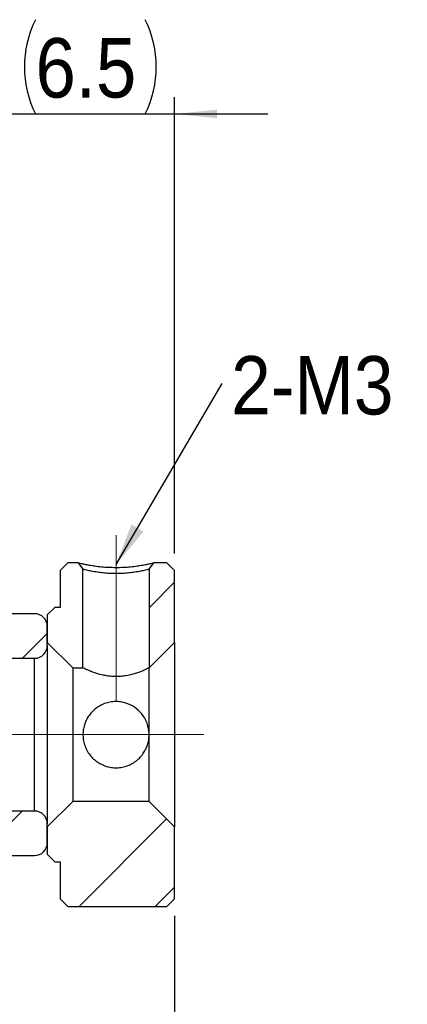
# Model space of a CAD drawing. Header units: millimetres. Extents: x 14 to 236, y 24 to 132.
# Tile 7 of 8: x 163 to 179, y 45 to 84. Entities that reach past the tile are written whole.
import ezdxf

# ---------------------------------------------------------------- set-up
doc = ezdxf.new("R2010")
doc.units = ezdxf.units.MM
doc.header["$LTSCALE"] = 0.666667
doc.linetypes.add('CENTERX2', pattern=[20.32, 12.7, -2.54, 2.54, -2.54])
doc.layers.add('FORMAT', color=7, linetype='Continuous')
doc.styles.add('SLDTEXTSTYLE0', font='GOTHIC.TTF', dxfattribs={"width": 0.913})
doc.styles.get("Standard").update_dxf_attribs({"font": 'GOTHIC.TTF'})
doc.dimstyles.new('SLDDIMSTYLE0', dxfattribs={"dimtxt": 2.333333, "dimasz": 1.666667, "dimexe": 0, "dimexo": 0.0625, "dimgap": 0.583333, "dimtad": 1, "dimrnd": 1e-09, "dimzin": 12, "dimdsep": 46, "dimtxsty": 'SLDTEXTSTYLE0', "dimsah": 1, "dimcen": 0.09, "dimadec": 0, "dimazin": 3, "dimtfac": 1, "dimtofl": 0, "dimtmove": 0, "dimatfit": 3, "dimfxl": 0, "dimfrac": 2, "dimtolj": 1, "dimtzin": 12, "dimarcsym": 0})
doc.dimstyles.new('SLDDIMSTYLE3', dxfattribs={"dimtxt": 0.18, "dimasz": 1.666667, "dimexe": 0, "dimexo": 0.0625, "dimgap": 0, "dimtad": 0, "dimtih": 1, "dimtoh": 1, "dimdec": 0, "dimrnd": 1e-09, "dimzin": 0, "dimdsep": 46, "dimtxsty": 'Standard', "dimsah": 1, "dimcen": 0.09, "dimadec": 0, "dimazin": 0, "dimtfac": 1.666667, "dimtdec": 0, "dimtofl": 0, "dimtmove": 0, "dimatfit": 3, "dimfxl": 0, "dimfrac": 2, "dimtolj": 1, "dimtzin": 0, "dimarcsym": 0})
doc.dimstyles.new('SLDDIMSTYLE5', dxfattribs={"dimtxt": 2.333333, "dimasz": 1.666667, "dimexe": 0, "dimexo": 0.0625, "dimgap": 0.583333, "dimtad": 1, "dimdec": 1, "dimrnd": 1e-09, "dimzin": 12, "dimdsep": 46, "dimtxsty": 'SLDTEXTSTYLE0', "dimsah": 1, "dimcen": 0.09, "dimadec": 0, "dimazin": 3, "dimtfac": 1, "dimtdec": 1, "dimtmove": 0, "dimatfit": 0, "dimfxl": 0, "dimfrac": 2, "dimtolj": 1, "dimtzin": 12, "dimarcsym": 0})

# ---------------------------------------------------------------- blocks, each defined once
blk = doc.blocks.new('_D_17')
at = {"layer": 'FORMAT', "color": 7}
for p, q in [((163.021, 69.941), (163.021, 80.82)), ((169.521, 62.891), (169.521, 80.82)), ((163.021, 80.153), (159.355, 80.153)), ((163.021, 80.153), (169.521, 80.153)), ((169.521, 80.153), (173.188, 80.153))]:
    blk.add_line(p, q, dxfattribs=at)
for centre, start, end in [((167.762, 82.005), 153.4349, 206.5651), ((164.664, 82.005), 333.4349, 26.5651)]:
    blk.add_arc(centre, 4.141, start, end, dxfattribs=at)
for points in [[(163.021, 80.153), (161.355, 80.32), (161.355, 79.986)], [(169.521, 80.153), (171.188, 79.986), (171.188, 80.32)]]:
    blk.add_solid(points, dxfattribs=at)
at = {"layer": 'FORMAT', "color": 7, "insert": (164.058, 83.133), "char_height": 2.3333, "attachment_point": 1, "style": 'SLDTEXTSTYLE0'}
blk.add_mtext('6.5', dxfattribs=at)
blk = doc.blocks.new('_D_18')
at = {"layer": 'FORMAT', "color": 7}
for p, q in [((169.521, 48.657), (169.521, 35.223)), ((147.521, 46.907), (147.521, 35.223)), ((169.521, 35.89), (147.521, 35.89))]:
    blk.add_line(p, q, dxfattribs=at)
for points in [[(147.521, 35.89), (149.188, 35.723), (149.188, 36.057)], [(169.521, 35.89), (167.855, 36.057), (167.855, 35.723)]]:
    blk.add_solid(points, dxfattribs=at)
at = {"layer": 'FORMAT', "color": 7, "insert": (157.022, 38.87), "char_height": 2.3333, "attachment_point": 1, "style": 'SLDTEXTSTYLE0'}
blk.add_mtext('22', dxfattribs=at)
blk = doc.blocks.new('SW_NOTE_4')
at = {"layer": 'FORMAT', "color": 0, "insert": (0.346, 1.082), "char_height": 2.2931, "attachment_point": 1, "style": 'SLDTEXTSTYLE0'}
blk.add_mtext('2-M3', dxfattribs=at)

msp = doc.modelspace()

# ---------------------------------------------------------------- hatches: boundary and pattern name
at = {"linetype": 'Continuous', "lineweight": 18}
h = msp.add_hatch(dxfattribs=at)
h.set_pattern_fill('ANSI32', scale=0.66667, style=0)
h.paths.add_polyline_path([(165.9212, 62.2705), (165.7325, 62.524), (165.3212, 62.524), (165.0212, 62.224), (165.0212, 60.774), (164.8212, 60.774), (164.5212, 60.474), (164.5212, 59.399), (165.5212, 58.399), (165.9212, 58.399)], flags=0)
h = msp.add_hatch(dxfattribs=at)
h.set_pattern_fill('ANSI32', scale=0.66667, style=0)
edge = h.paths.add_edge_path(flags=0)
edge.add_line((169.5212, 62.224), (169.2212, 62.524))
edge.add_line((169.2212, 62.524), (168.7099, 62.524))
edge.add_line((168.7099, 62.524), (168.5212, 62.2705))
edge.add_line((168.5212, 62.2705), (168.5212, 58.399))
edge.add_line((168.5212, 58.399), (169.5212, 59.399))
edge.add_line((169.5212, 59.399), (169.5212, 62.224))
h = msp.add_hatch(dxfattribs=at)
h.set_pattern_fill('ANSI31', scale=0.66667, style=0)
edge = h.paths.add_edge_path(flags=0)
edge.add_line((159.5212, 59.274), (160.0212, 58.774))
edge.add_line((160.0212, 58.774), (164.0212, 58.774))
edge.add_arc((164.0212, 59.274), 0.5, 270, 360)
edge.add_line((164.5212, 59.274), (164.5212, 60.024))
edge.add_arc((164.0212, 60.024), 0.5, 0, 90)
edge.add_line((164.0212, 60.524), (160.0212, 60.524))
edge.add_line((160.0212, 60.524), (159.5212, 60.024))
edge.add_line((159.5212, 60.024), (159.5212, 59.274))
h = msp.add_hatch(dxfattribs=at)
h.set_pattern_fill('ANSI32', scale=0.66667, style=0)
h.paths.add_polyline_path([(165.0212, 49.324), (165.3212, 49.024), (169.2212, 49.024), (169.5212, 49.324), (169.5212, 52.149), (168.5212, 53.149), (165.5212, 53.149), (164.5212, 52.149), (164.5212, 51.074), (164.8212, 50.774), (165.0212, 50.774)], flags=0)
h = msp.add_hatch(dxfattribs=at)
h.set_pattern_fill('ANSI31', scale=0.66667, style=0)
edge = h.paths.add_edge_path(flags=0)
edge.add_line((160.0212, 52.774), (159.5212, 52.274))
edge.add_line((159.5212, 52.274), (159.5212, 51.524))
edge.add_line((159.5212, 51.524), (160.0212, 51.024))
edge.add_line((160.0212, 51.024), (164.0212, 51.024))
edge.add_arc((164.0212, 51.524), 0.5, 270, 360)
edge.add_line((164.5212, 51.524), (164.5212, 52.274))
edge.add_arc((164.0212, 52.274), 0.5, 0, 90)
edge.add_line((164.0212, 52.774), (160.0212, 52.774))

# ---------------------------------------------------------------- linework, layer by layer
at = {"color": 7, "linetype": 'Continuous', "lineweight": 25}
for p, q in [((165.0212, 62.224), (165.3212, 62.524)), ((165.7325, 62.524), (165.3212, 62.524)), ((165.7325, 62.524), (165.9212, 62.2705)), ((165.9212, 58.399), (165.9212, 62.2705)), ((168.5212, 62.2705), (168.7099, 62.524)), ((168.5212, 62.2705), (168.5212, 58.399)), ((169.2212, 62.524), (168.7099, 62.524)), ((169.2212, 62.524), (169.5212, 62.224)), ((165.0212, 62.224), (165.0212, 60.774)), ((169.5212, 59.399), (169.5212, 62.224)), ((164.5212, 60.474), (164.8212, 60.774)), ((165.0212, 60.774), (164.8212, 60.774)), ((164.0212, 60.524), (160.0212, 60.524)), ((164.5212, 60.474), (164.5212, 59.399)), ((164.5212, 59.274), (164.5212, 60.024)), ((165.5212, 58.399), (164.5212, 59.399)), ((164.5212, 59.274), (164.5212, 52.274)), ((169.5212, 59.399), (168.5212, 58.399)), ((169.5212, 59.399), (169.5212, 52.149)), ((160.0212, 58.774), (164.0212, 58.774)), ((164.0212, 52.774), (164.0212, 58.774)), ((165.5212, 58.399), (165.9212, 58.399)), ((165.5212, 58.399), (165.5212, 53.149)), ((168.5212, 55.774), (168.5212, 58.399)), ((168.5212, 53.149), (168.5212, 55.774)), ((164.5212, 52.149), (165.5212, 53.149)), ((168.5212, 53.149), (165.5212, 53.149)), ((168.5212, 53.149), (169.5212, 52.149)), ((164.0212, 52.774), (160.0212, 52.774)), ((164.5212, 51.524), (164.5212, 52.274)), ((164.5212, 52.149), (164.5212, 51.074)), ((169.5212, 49.324), (169.5212, 52.149)), ((164.8212, 50.774), (164.5212, 51.074)), ((160.0212, 51.024), (164.0212, 51.024)), ((164.8212, 50.774), (165.0212, 50.774)), ((165.0212, 50.774), (165.0212, 49.324)), ((165.3212, 49.024), (165.0212, 49.324)), ((169.5212, 49.324), (169.2212, 49.024)), ((165.3212, 49.024), (169.2212, 49.024))]:
    msp.add_line(p, q, dxfattribs=at)
for centre, start, end in [((164.0212, 60.024), 0, 90), ((164.0212, 59.274), 270, 0), ((164.0212, 52.274), 0, 90), ((164.0212, 51.524), 270, 0)]:
    msp.add_arc(centre, 0.5, start, end, dxfattribs=at)
for points, knots in [([(165.7325, 62.524), (165.7376, 62.5226), (165.7476, 62.5199), (165.8332, 62.4992), (165.9721, 62.4701), (166.1626, 62.435), (166.3888, 62.3988), (166.6458, 62.3682), (166.9265, 62.3486), (167.2212, 62.3423), (167.5159, 62.3485), (167.7964, 62.3682), (168.0536, 62.3988), (168.2801, 62.435), (168.471, 62.4701), (168.6096, 62.4993), (168.695, 62.5199), (168.7049, 62.5226), (168.7099, 62.524)], [0, 0, 0, 0, 0.0647618, 0.1269562, 0.1889635, 0.253185, 0.317072, 0.3777285, 0.437805, 0.5000264, 0.5621128, 0.622151, 0.68288, 0.7469498, 0.8111726, 0.8732045, 0.9353035, 1, 1, 1, 1]), ([(168.5212, 62.2705), (168.5179, 62.2693), (168.5109, 62.2667), (168.4483, 62.2492), (168.3307, 62.2225), (168.148, 62.1845), (167.9171, 62.1465), (167.6707, 62.1191), (167.4384, 62.1021), (167.2215, 62.0956), (167.0046, 62.1021), (166.7724, 62.119), (166.526, 62.1464), (166.2949, 62.1844), (166.1121, 62.2224), (165.9943, 62.2491), (165.9316, 62.2667), (165.9245, 62.2693), (165.9212, 62.2705)], [0, 0, 0, 0, 0.050976, 0.1095101, 0.1759151, 0.2500446, 0.3248223, 0.3913683, 0.4497238, 0.4999568, 0.5501232, 0.6084451, 0.6749903, 0.7498002, 0.8239254, 0.8903004, 0.948969, 1, 1, 1, 1]), ([(168.5212, 58.399), (168.5182, 58.3975), (168.512, 58.3944), (168.4624, 58.3702), (168.385, 58.3339), (168.279, 58.2871), (168.1445, 58.233), (167.981, 58.1758), (167.7892, 58.1213), (167.5788, 58.079), (167.3575, 58.055), (167.1462, 58.0525), (166.9442, 58.0687), (166.6959, 58.1087), (166.4627, 58.1739), (166.2623, 58.2467), (166.1271, 58.3026), (166.0205, 58.3509), (165.9391, 58.3901), (165.9276, 58.3958), (165.9212, 58.399)], [0, 0, 0, 0, 0.0487465, 0.0990034, 0.1477267, 0.1977184, 0.2493912, 0.3023588, 0.3577435, 0.4149227, 0.4668552, 0.5207167, 0.5667784, 0.614128, 0.7094871, 0.7625554, 0.8170267, 0.8722514, 0.9293611, 1, 1, 1, 1]), ([(168.5212, 55.774), (168.518, 55.7055), (168.5116, 55.5684), (168.4619, 55.3693), (168.3845, 55.1823), (168.2781, 55.0077), (168.1438, 54.8503), (167.9794, 54.7103), (167.7879, 54.5969), (167.5764, 54.5166), (167.3561, 54.4752), (167.144, 54.4706), (166.9434, 54.4994), (166.6951, 54.5727), (166.4618, 54.7042), (166.2617, 54.8883), (166.1259, 55.0619), (166.0196, 55.2611), (165.9493, 55.4753), (165.9181, 55.6939), (165.9221, 55.9035), (165.9587, 56.1033), (166.0227, 56.2906), (166.1148, 56.4658), (166.236, 56.6306), (166.386, 56.7777), (166.5663, 56.9044), (166.7709, 57.0004), (166.988, 57.0595), (167.2064, 57.0793), (167.4749, 57.061), (167.795, 56.9621), (168.0709, 56.7745), (168.259, 56.567), (168.3799, 56.3782), (168.4662, 56.1684), (168.514, 55.9637), (168.5191, 55.8306), (168.5212, 55.774)], [0, 0, 0, 0, 0.0247483, 0.0495032, 0.0741783, 0.0988637, 0.1250249, 0.1511878, 0.1793406, 0.2074725, 0.2339255, 0.2603687, 0.2837172, 0.3070763, 0.3547606, 0.3816495, 0.4085343, 0.4366276, 0.4647031, 0.4904764, 0.5162465, 0.5400596, 0.5638807, 0.588391, 0.6129098, 0.6398128, 0.6667124, 0.694852, 0.7229674, 0.748391, 0.7738136, 0.8198506, 0.8690178, 0.8966068, 0.9241863, 0.951883, 0.9795637, 1, 1, 1, 1])]:
    msp.add_open_spline(points, degree=3, knots=knots, dxfattribs=at)
at = {"layer": 'FORMAT', "color": 7, "linetype": 'CENTERX2', "lineweight": 18}
for p, q in [((167.2212, 63.6038), (167.2212, 57.0657)), ((170.674, 55.774), (141.372, 55.774))]:
    msp.add_line(p, q, dxfattribs=at)

# ---------------------------------------------------------------- block references
at = {"layer": 'FORMAT', "color": 7}
msp.add_blockref('SW_NOTE_4', (171.3987, 69.5605), dxfattribs=at)

# ---------------------------------------------------------------- dimensions: what is measured, and where the dimension line sits
dim = msp.add_linear_dim(base=(169.5212, 80.153), p1=(163.0212, 69.274), p2=(169.5212, 62.224), text='(<>)', dimstyle='SLDDIMSTYLE5', dxfattribs=at)
dim.commit()
dim.dimension.update_dxf_attribs({"geometry": '_D_17', "text_midpoint": (166.2133, 80.153), "dimtype": 160})
dim = msp.add_linear_dim(base=(147.5212, 35.89), p1=(169.5212, 49.324), p2=(147.5212, 47.574), dimstyle='SLDDIMSTYLE0', dxfattribs=at)
dim.commit()
dim.dimension.update_dxf_attribs({"geometry": '_D_18', "text_midpoint": (158.7459, 35.89), "dimtype": 160})

# ---------------------------------------------------------------- leaders
msp.add_leader([(167.2212, 62.4538), (171.3987, 69.5605)], dimstyle='SLDDIMSTYLE3', dxfattribs=at)

doc.saveas('drawing.dxf')
